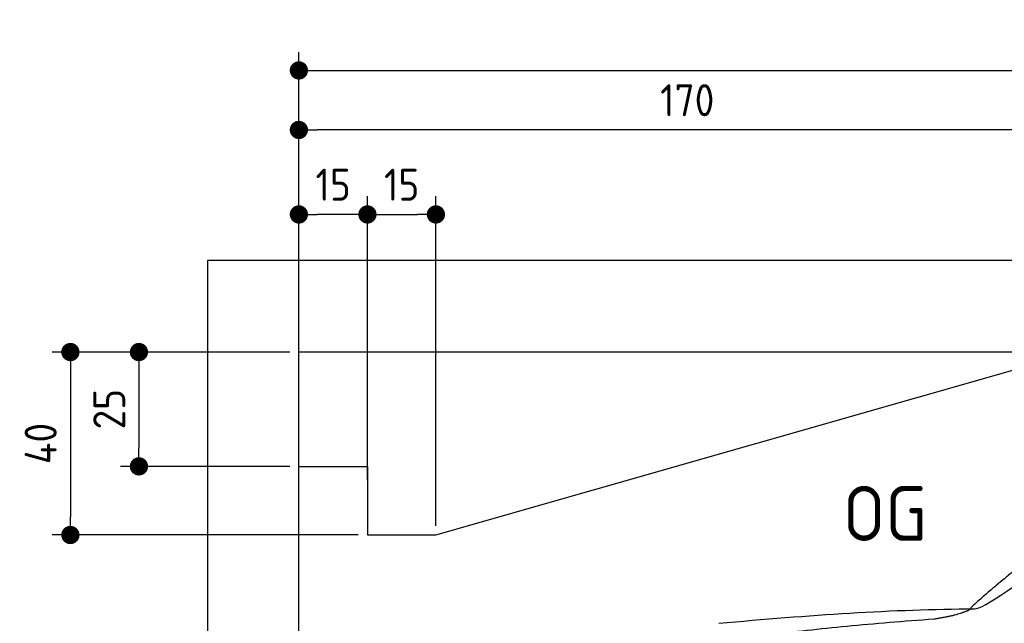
# Model space of a CAD drawing. Header units: millimetres. Extents: x -411 to 6777, y 0 to 6477.
# Tile 3 of 6: x -411 to 1744, y 5157 to 6477. Entities that reach past the tile are written whole.
import ezdxf

# ---------------------------------------------------------------- set-up
doc = ezdxf.new("R2010")
doc.units = ezdxf.units.MM
doc.layers.add('4', color=3, linetype='Continuous')
for name, color, linetype, lineweight in [('car', 10, 'Continuous', 25), ('Freiraum', 7, 'Continuous', 25), ('Gebäude', 7, 'Continuous', 25)]:
    doc.layers.add(name, color=color, linetype=linetype, lineweight=lineweight)
doc.styles.get("Standard").update_dxf_attribs({"font": 'ISOCP.SHX'})
doc.dimstyles.new('GEN-ISO', dxfattribs={"dimscale": 20, "dimtxt": 3.5, "dimasz": 2, "dimexe": 2, "dimexo": 1, "dimgap": 1.5, "dimtad": 1, "dimdec": 1, "dimlfac": 0.1, "dimdsep": 46, "dimtxsty": 'STANDARD', "dimblk": 'PUNKT', "dimcen": 2, "dimclrd": 256, "dimclre": 256, "dimclrt": 2, "dimadec": 0, "dimazin": 0, "dimtp": 0.1, "dimtm": 0.1, "dimtfac": 0.71, "dimtdec": 1, "dimtmove": 2, "dimatfit": 3, "dimldrblk": 'PUNKT', "dimfxl": 2, "dimtolj": 1, "dimarcsym": 0})

# ---------------------------------------------------------------- blocks, each defined once
blk = doc.blocks.new('PUNKT')
at = {"layer": '4', "color": 0, "linetype": 'ByBlock'}
blk.add_line((-0.5, 0), (-1, 0), dxfattribs=at)
at = {"layer": '4', "color": 0, "linetype": 'ByBlock', "const_width": 0.5}
blk.add_lwpolyline([(-0.25, 0, 1), (0.25, 0, 1)], format="xyb", close=True, dxfattribs=at)
blk = doc.blocks.new('*D616')
at = {"layer": '4', "lineweight": -2, "transparency": 16777216}
for p, q in [((200, 5670.9), (200, 6405.8)), ((5700, 5870.9), (5700, 6405.8)), ((240, 6365.8), (5660, 6365.8))]:
    blk.add_line(p, q, dxfattribs=at)
at = {"layer": 'Defpoints', "color": 0, "transparency": 16777216}
for p in [(5700, 6365.8), (5700, 5850.9), (200, 5650.9)]:
    blk.add_point(p, dxfattribs=at)
at = {"layer": '4', "lineweight": -2, "transparency": 16777216, "xscale": 40, "yscale": 40, "zscale": 40, "rotation": 180}
blk.add_blockref('PUNKT', (200, 6365.8), dxfattribs=at)
at = {"layer": '4', "lineweight": -2, "transparency": 16777216, "xscale": 40, "yscale": 40, "zscale": 40}
blk.add_blockref('PUNKT', (5700, 6365.8), dxfattribs=at)
at = {"layer": '4', "color": 2, "transparency": 16777216, "insert": (2950, 6430.8), "char_height": 70, "attachment_point": 5}
blk.add_mtext('550', dxfattribs=at)
blk = doc.blocks.new('Car')
at = {"layer": 'car'}
for points, degree in [([(1630.5, 5203.7), (1666.2, 5200.2), (1966.1, 5451.8), (2143.6, 5562.4)], 3), ([(1926.5, 5457.4), (1845.9, 5396.2), (1744.3, 5311.8), (1616, 5205.4), (1621.9, 5203.5)], 4), ([(1071.6, 5166.9), (1267.7, 5186.7), (1452.8, 5201.4), (1630.5, 5203.7)], 3), ([(1542.8, 5181), (1595.9, 5189.3), (1621.6, 5202.5)], 2), ([(730.4, 5045.1), (966.2, 5133.8), (1542.8, 5181)], 2)]:
    blk.add_open_spline(points, degree=degree, dxfattribs=at)
blk = doc.blocks.new('_Dot')
at = {"color": 0, "linetype": 'ByBlock', "lineweight": -2}
blk.add_line((-0.5, 0), (-1, 0), dxfattribs=at)
at = {"color": 0, "linetype": 'ByBlock', "const_width": 0.5}
blk.add_lwpolyline([(-0.25, 0, 1), (0.25, 0, 1)], format="xyb", close=True, dxfattribs=at)
blk = doc.blocks.new('*D622')
at = {"layer": '4', "lineweight": -2, "transparency": 16777216}
for p, q in [((200, 5720.9), (200, 6275.7)), ((1899.7, 5770), (1899.7, 6275.7)), ((1859.7, 6235.7), (240, 6235.7))]:
    blk.add_line(p, q, dxfattribs=at)
at = {"layer": 'Defpoints', "color": 0, "transparency": 16777216}
for p in [(200, 6235.7), (1899.7, 5750), (200, 5700.9)]:
    blk.add_point(p, dxfattribs=at)
at = {"layer": '4', "lineweight": -2, "transparency": 16777216, "xscale": 40, "yscale": 40, "zscale": 40, "rotation": 180}
blk.add_blockref('_Dot', (200, 6235.7), dxfattribs=at)
at = {"layer": '4', "lineweight": -2, "transparency": 16777216, "xscale": 40, "yscale": 40, "zscale": 40}
blk.add_blockref('_Dot', (1899.7, 6235.7), dxfattribs=at)
at = {"layer": '4', "color": 2, "transparency": 16777216, "insert": (1049.8, 6300.7), "char_height": 70, "attachment_point": 5}
blk.add_mtext('170', dxfattribs=at)
blk = doc.blocks.new('*D623')
at = {"layer": '4', "lineweight": -2, "transparency": 16777216}
for p, q in [((200, 5720.9), (200, 6090.9)), ((350, 5470.9), (350, 6090.9)), ((310, 6050.9), (240, 6050.9))]:
    blk.add_line(p, q, dxfattribs=at)
at = {"layer": 'Defpoints', "color": 0, "transparency": 16777216}
for p in [(200, 6050.9), (200, 5700.9), (350, 5450.9)]:
    blk.add_point(p, dxfattribs=at)
at = {"layer": '4', "lineweight": -2, "transparency": 16777216, "xscale": 40, "yscale": 40, "zscale": 40, "rotation": 180}
blk.add_blockref('_Dot', (200, 6050.9), dxfattribs=at)
at = {"layer": '4', "lineweight": -2, "transparency": 16777216, "xscale": 40, "yscale": 40, "zscale": 40}
blk.add_blockref('_Dot', (350, 6050.9), dxfattribs=at)
at = {"layer": '4', "color": 2, "transparency": 16777216, "insert": (275, 6115.9), "char_height": 70, "attachment_point": 5}
blk.add_mtext('15', dxfattribs=at)
blk = doc.blocks.new('*D624')
at = {"layer": '4', "lineweight": -2, "transparency": 16777216}
for p, q in [((180, 5750), (-340, 5750)), ((-300, 5710), (-300, 5390)), ((330, 5350), (-340, 5350))]:
    blk.add_line(p, q, dxfattribs=at)
at = {"layer": 'Defpoints', "color": 0, "transparency": 16777216}
for p in [(200, 5750), (-300, 5350), (350, 5350)]:
    blk.add_point(p, dxfattribs=at)
at = {"layer": '4', "lineweight": -2, "transparency": 16777216, "xscale": 40, "yscale": 40, "zscale": 40}
for p, rotation in [((-300, 5750), 90), ((-300, 5350), 270)]:
    blk.add_blockref('_Dot', p, dxfattribs=dict(at, rotation=rotation))
at = {"layer": '4', "color": 2, "transparency": 16777216, "insert": (-365, 5550), "char_height": 70, "attachment_point": 5, "rotation": 90}
blk.add_mtext('40', dxfattribs=at)
blk = doc.blocks.new('*D625')
at = {"layer": '4', "lineweight": -2, "transparency": 16777216}
for p, q in [((180, 5750), (-190, 5750)), ((-150, 5710), (-150, 5540)), ((180, 5500), (-190, 5500))]:
    blk.add_line(p, q, dxfattribs=at)
at = {"layer": 'Defpoints', "color": 0, "transparency": 16777216}
for p in [(200, 5750), (-150, 5500), (200, 5500)]:
    blk.add_point(p, dxfattribs=at)
at = {"layer": '4', "lineweight": -2, "transparency": 16777216, "xscale": 40, "yscale": 40, "zscale": 40}
for p, rotation in [((-150, 5750), 90), ((-150, 5500), 270)]:
    blk.add_blockref('_Dot', p, dxfattribs=dict(at, rotation=rotation))
at = {"layer": '4', "color": 2, "transparency": 16777216, "insert": (-215, 5625), "char_height": 70, "attachment_point": 5, "rotation": 90}
blk.add_mtext('25', dxfattribs=at)
blk = doc.blocks.new('*D626')
at = {"layer": '4', "lineweight": -2, "transparency": 16777216}
for p, q in [((350, 5470), (350, 6090.9)), ((499.8, 5370), (499.8, 6090.9)), ((390, 6050.9), (459.8, 6050.9))]:
    blk.add_line(p, q, dxfattribs=at)
at = {"layer": 'Defpoints', "color": 0, "transparency": 16777216}
for p in [(499.8, 6050.9), (350, 5450), (499.8, 5350)]:
    blk.add_point(p, dxfattribs=at)
at = {"layer": '4', "lineweight": -2, "transparency": 16777216, "xscale": 40, "yscale": 40, "zscale": 40, "rotation": 180}
blk.add_blockref('_Dot', (350, 6050.9), dxfattribs=at)
at = {"layer": '4', "lineweight": -2, "transparency": 16777216, "xscale": 40, "yscale": 40, "zscale": 40}
blk.add_blockref('_Dot', (499.8, 6050.9), dxfattribs=at)
at = {"layer": '4', "color": 2, "transparency": 16777216, "insert": (424.9, 6115.9), "char_height": 70, "attachment_point": 5}
blk.add_mtext('15', dxfattribs=at)
blk = doc.blocks.new('Gebäude_370_GT185')
at = {"layer": 'Freiraum'}
blk.add_lwpolyline([(200, 5500), (350, 5500), (350, 5350), (499.8, 5350), (1900, 5750)], dxfattribs=at)
at = {"layer": 'Gebäude'}
for p, q in [((5900, 5950), (0, 5950)), ((0, 5950), (0, 0)), ((5700, 5750), (200, 5750)), ((200, 200), (200, 5750))]:
    blk.add_line(p, q, dxfattribs=at)

msp = doc.modelspace()

# ---------------------------------------------------------------- block references
msp.add_blockref('Gebäude_370_GT185', (0, 0))
at = {"layer": 'car', "rotation": 359.4752422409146}
msp.add_blockref('Car', (0, 0), dxfattribs=at)

# ---------------------------------------------------------------- texts
msp.add_text('OG', height=120).set_placement((1390.46, 5337))

# ---------------------------------------------------------------- dimensions: what is measured, and where the dimension line sits
at = {"layer": '4'}
for base, p1, p2, override, picture, middle in [((5700, 6365.8), (200, 5650.88), (5700, 5850.88), {"dimtdec": 3, "dimtolj": 0}, '*D616', (2950, 6430.8)), ((200, 6235.7), (1899.68, 5750), (200, 5700.88), {"dimblk1": 'Dot', "dimblk2": 'Dot', "dimsah": 1, "dimtdec": 3, "dimtolj": 0}, '*D622', (1049.84, 6300.7)), ((200, 6050.88), (350, 5450.88), (200, 5700.88), {"dimblk1": 'Dot', "dimblk2": 'Dot', "dimsah": 1, "dimtdec": 3, "dimtolj": 0}, '*D623', (275, 6115.88)), ((499.76, 6050.88), (350, 5450), (499.76, 5350), {"dimblk1": 'Dot', "dimblk2": 'Dot', "dimsah": 1, "dimtdec": 3, "dimtolj": 0}, '*D626', (424.88, 6115.88))]:
    dim = msp.add_linear_dim(base=base, p1=p1, p2=p2, dimstyle='GEN-ISO', override=override, dxfattribs=at)
    dim.commit()
    dim.dimension.update_dxf_attribs({"geometry": picture, "text_midpoint": middle})
for base, p2, picture, middle in [((-300, 5350), (350, 5350), '*D624', (-365, 5550)), ((-150, 5500), (200, 5500), '*D625', (-215.01, 5625))]:
    dim = msp.add_linear_dim(base=base, p1=(200, 5750), p2=p2, angle=90, dimstyle='GEN-ISO', override={"dimblk1": 'Dot', "dimblk2": 'Dot', "dimsah": 1, "dimtdec": 3, "dimtolj": 0}, dxfattribs=at)
    dim.commit()
    dim.dimension.update_dxf_attribs({"geometry": picture, "text_midpoint": middle})

doc.saveas('drawing.dxf')
